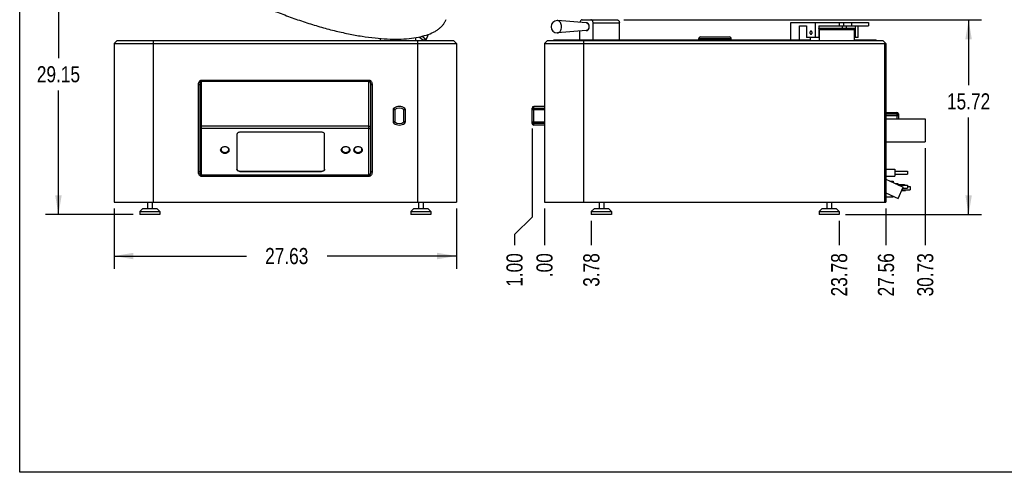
# Model space of a CAD drawing. Header units: inches. Extents: x 0 to 16, y 0 to 10.
# Tile 1 of 41: x 0 to 9.5, y 0 to 4.4. Entities that reach past the tile are written whole.
import ezdxf

# ---------------------------------------------------------------- set-up
doc = ezdxf.new("R2010")
doc.units = ezdxf.units.IN
doc.header["$LTSCALE"] = 0.935
doc.header["$MEASUREMENT"] = 0
doc.layers.get('0').update_dxf_attribs({"linetype": 'CONTINUOUS'})
doc.layers.add('02___PRT_ALL_AXES', color=7, linetype='CONTINUOUS')
doc.styles.get("Standard").update_dxf_attribs({"font": 'txt', "width": 0.8})
doc.dimstyles.new('DIMSTYLE_1', dxfattribs={"dimtxt": 0.15625, "dimasz": 0.1875, "dimexe": 0.125, "dimexo": 0.0625, "dimgap": 0.078125, "dimtad": 0, "dimtih": 1, "dimtoh": 1, "dimlfac": 8.333333, "dimzin": 4, "dimdsep": 46, "dimtxsty": 'Standard', "dimblk": '_FILLED', "dimblk1": '_FILLED', "dimblk2": '_FILLED', "dimcen": 0.09, "dimazin": 1, "dimtfac": 1, "dimtofl": 0, "dimtmove": 0, "dimatfit": 3, "dimldrblk": '_FILLED', "dimfxl": 1, "dimtolj": 1, "dimtzin": 4, "dimarcsym": 0})
doc.dimstyles.new('DIMSTYLE_2', dxfattribs={"dimtxt": 0.15625, "dimasz": 0.1875, "dimexe": 0.125, "dimexo": 0.0625, "dimgap": 0.039062, "dimtad": 0, "dimtih": 1, "dimtoh": 1, "dimlfac": 8.333333, "dimzin": 4, "dimdsep": 46, "dimtxsty": 'Standard', "dimblk": '_FILLED', "dimblk1": '_FILLED', "dimblk2": '_FILLED', "dimcen": 0.09, "dimazin": 1, "dimtfac": 1, "dimtofl": 0, "dimtmove": 0, "dimatfit": 3, "dimldrblk": '_FILLED', "dimfxl": 1, "dimtolj": 1, "dimtzin": 4, "dimarcsym": 0})

# ---------------------------------------------------------------- blocks, each defined once
blk = doc.blocks.new('_FILLED')
at = {"color": 0, "linetype": 'ByBlock'}
blk.add_solid([(0, 0), (-1, 0.167), (-1, -0.167)], dxfattribs=at)
blk = doc.blocks.new('*D1')
at = {"color": 2, "linetype": 'Continuous', "transparency": 16777216}
for p, q in [((1.5614, 5.9961), (0.2502, 5.9961)), ((0.3752, 5.9961), (0.3752, 4.014)), ((0.3752, 2.4981), (0.3752, 3.7015)), ((1.0993, 2.4981), (0.2502, 2.4981))]:
    blk.add_line(p, q, dxfattribs=at)
at = {"color": 2, "linetype": 'Continuous', "transparency": 16777216, "xscale": 0.1875, "yscale": 0.1875, "zscale": 0.1875}
for p, rotation in [((0.3752, 5.9961), 90), ((0.3752, 2.4981), 270)]:
    blk.add_blockref('_FILLED', p, dxfattribs=dict(at, rotation=rotation))
at = {"color": 2, "linetype": 'Continuous', "transparency": 16777216, "insert": (0.3752, 3.9358), "char_height": 0.15625, "width": 0.625, "attachment_point": 2, "line_spacing_factor": 0.9}
blk.add_mtext('29.15', dxfattribs=at)
blk = doc.blocks.new('*D2')
at = {"color": 2, "linetype": 'Continuous', "transparency": 16777216}
for p, q in [((0.9143, 2.5556), (0.9143, 1.9708)), ((4.2293, 2.5556), (4.2293, 1.9708)), ((0.9143, 2.0958), (2.1952, 2.0958)), ((4.2293, 2.0958), (2.9764, 2.0958))]:
    blk.add_line(p, q, dxfattribs=at)
at = {"color": 2, "linetype": 'Continuous', "transparency": 16777216, "xscale": 0.1875, "yscale": 0.1875, "zscale": 0.1875, "rotation": 180}
blk.add_blockref('_FILLED', (0.9143, 2.0958), dxfattribs=at)
at = {"color": 2, "linetype": 'Continuous', "transparency": 16777216, "xscale": 0.1875, "yscale": 0.1875, "zscale": 0.1875}
blk.add_blockref('_FILLED', (4.2293, 2.0958), dxfattribs=at)
at = {"color": 2, "linetype": 'Continuous', "transparency": 16777216, "insert": (2.5858, 2.1739), "char_height": 0.15625, "width": 0.625, "attachment_point": 2, "line_spacing_factor": 0.9}
blk.add_mtext('27.63', dxfattribs=at)
blk = doc.blocks.new('*D3')
at = {"color": 2, "linetype": 'Continuous', "transparency": 16777216}
for p, q in [((5.8487, 4.3845), (9.3136, 4.3845)), ((9.1886, 4.3845), (9.1886, 3.7507)), ((9.1886, 2.4981), (9.1886, 3.4382)), ((7.9975, 2.4981), (9.3136, 2.4981))]:
    blk.add_line(p, q, dxfattribs=at)
at = {"color": 2, "linetype": 'Continuous', "transparency": 16777216, "xscale": 0.1875, "yscale": 0.1875, "zscale": 0.1875}
for p, rotation in [((9.1886, 4.3845), 90), ((9.1886, 2.4981), 270)]:
    blk.add_blockref('_FILLED', p, dxfattribs=dict(at, rotation=rotation))
at = {"color": 2, "linetype": 'Continuous', "transparency": 16777216, "insert": (9.1886, 3.6726), "char_height": 0.15625, "width": 0.625, "attachment_point": 2, "line_spacing_factor": 0.9}
blk.add_mtext('15.72', dxfattribs=at)
blk = doc.blocks.new('*D4')
at = {"color": 2, "linetype": 'Continuous', "transparency": 16777216}
for p, q in [((4.9614, 3.3331), (4.9614, 2.4735)), ((4.9614, 2.4735), (4.791, 2.3062)), ((4.791, 2.3062), (4.791, 2.2015))]:
    blk.add_line(p, q, dxfattribs=at)
at = {"color": 2, "linetype": 'Continuous', "transparency": 16777216, "insert": (4.7128, 2.1233), "char_height": 0.15625, "width": 0.5, "attachment_point": 3, "rotation": 90, "line_spacing_factor": 0.9}
blk.add_mtext('1.00', dxfattribs=at)
blk = doc.blocks.new('*D5')
at = {"color": 2, "linetype": 'Continuous', "transparency": 16777216}
blk.add_line((5.0814, 2.5556), (5.0814, 2.2015), dxfattribs=at)
at = {"color": 2, "linetype": 'Continuous', "transparency": 16777216, "insert": (5.0033, 2.1233), "char_height": 0.15625, "width": 0.375, "attachment_point": 3, "rotation": 90, "line_spacing_factor": 0.9}
blk.add_mtext('.00', dxfattribs=at)
blk = doc.blocks.new('*D6')
at = {"color": 2, "linetype": 'Continuous', "transparency": 16777216}
blk.add_line((8.3886, 2.5556), (8.3886, 2.2015), dxfattribs=at)
at = {"color": 2, "linetype": 'Continuous', "transparency": 16777216, "insert": (8.3105, 2.1233), "char_height": 0.15625, "width": 0.625, "attachment_point": 3, "rotation": 90, "line_spacing_factor": 0.9}
blk.add_mtext('27.56', dxfattribs=at)
blk = doc.blocks.new('*D7')
at = {"color": 2, "linetype": 'Continuous', "transparency": 16777216}
blk.add_line((8.7687, 3.1403), (8.7687, 2.2015), dxfattribs=at)
at = {"color": 2, "linetype": 'Continuous', "transparency": 16777216, "insert": (8.6905, 2.1233), "char_height": 0.15625, "width": 0.625, "attachment_point": 3, "rotation": 90, "line_spacing_factor": 0.9}
blk.add_mtext('30.73', dxfattribs=at)
blk = doc.blocks.new('*D16')
at = {"color": 2, "linetype": 'Continuous', "transparency": 16777216}
blk.add_line((5.535, 2.4356), (5.535, 2.2015), dxfattribs=at)
at = {"color": 2, "linetype": 'Continuous', "transparency": 16777216, "insert": (5.4569, 2.1233), "char_height": 0.15625, "width": 0.5, "attachment_point": 3, "rotation": 90, "line_spacing_factor": 0.9}
blk.add_mtext('3.78', dxfattribs=at)
blk = doc.blocks.new('*D17')
at = {"color": 2, "linetype": 'Continuous', "transparency": 16777216}
blk.add_line((7.935, 2.4356), (7.935, 2.2015), dxfattribs=at)
at = {"color": 2, "linetype": 'Continuous', "transparency": 16777216, "insert": (7.8569, 2.1233), "char_height": 0.15625, "width": 0.625, "attachment_point": 3, "rotation": 90, "line_spacing_factor": 0.9}
blk.add_mtext('23.78', dxfattribs=at)

msp = doc.modelspace()

# ---------------------------------------------------------------- linework, layer by layer
at = {"color": 7, "linetype": 'Continuous'}
for p, q in [((0, 0), (0, 10)), ((5.2074, 4.378), (5.2049, 4.3781)), ((5.4864, 4.3552), (5.2074, 4.378)), ((5.4467, 4.3845), (5.7862, 4.3845)), ((5.5528, 4.1895), (5.5528, 4.3545)), ((5.5528, 4.3545), (5.8074, 4.3545)), ((5.8074, 4.1895), (5.8074, 4.3545)), ((7.4656, 4.1895), (7.4656, 4.3578)), ((7.4656, 4.3578), (8.218, 4.3578)), ((7.5505, 4.1895), (7.5505, 4.3278)), ((7.5505, 4.3278), (7.62, 4.3278)), ((7.62, 4.3278), (7.62, 4.2152)), ((7.7048, 4.2152), (7.7048, 4.3578)), ((7.7367, 4.3278), (7.7367, 4.2152)), ((7.7367, 4.3278), (8.218, 4.3278)), ((7.7367, 4.3053), (8.0723, 4.3053)), ((7.9343, 4.3578), (7.9343, 4.3278)), ((7.9661, 4.3053), (7.9661, 4.3278)), ((7.9767, 4.3578), (7.9767, 4.3278)), ((8.0038, 4.3278), (8.0038, 4.3053)), ((8.0531, 4.3578), (8.0531, 4.3278)), ((8.0886, 4.3278), (8.0886, 4.2152)), ((8.1205, 4.2152), (8.1205, 4.3278)), ((8.218, 4.3578), (8.218, 4.3278)), ((3.4954, 4.1853), (3.4954, 4.2044)), ((3.8348, 4.1853), (3.8348, 4.2144)), ((3.869, 4.2205), (3.9048, 4.1912)), ((3.9367, 4.1912), (3.8951, 4.2252)), ((3.9367, 4.1912), (3.9595, 4.2471)), ((5.2049, 4.2581), (5.2074, 4.2582)), ((5.4864, 4.281), (5.2074, 4.2582)), ((5.4255, 4.1895), (5.4255, 4.276)), ((6.576, 4.2039), (6.8898, 4.2039)), ((6.5916, 4.2195), (6.8742, 4.2195)), ((7.7367, 4.2152), (7.62, 4.2152)), ((7.6586, 4.1853), (7.6586, 4.2152)), ((7.7435, 4.2903), (8.0829, 4.2903)), ((7.7435, 4.1853), (7.7435, 4.2903)), ((8.0829, 4.1853), (8.0829, 4.2903)), ((8.1205, 4.2152), (8.0829, 4.2152)), ((0.9443, 4.1853), (0.9143, 4.1553)), ((0.9143, 4.1553), (0.9143, 2.6181)), ((0.9143, 4.1553), (4.2293, 4.1553)), ((0.9443, 4.1853), (4.1993, 4.1853)), ((1.2922, 4.1853), (1.2922, 2.6181)), ((3.8513, 4.1853), (3.8513, 2.6181)), ((3.9048, 4.1912), (3.9367, 4.1912)), ((3.9197, 4.1853), (3.9197, 4.1912)), ((4.1993, 4.1853), (4.2293, 4.1553)), ((4.2293, 4.1553), (4.2293, 2.6181)), ((5.1114, 4.1853), (5.0814, 4.1553)), ((5.0814, 4.1553), (5.0814, 2.6181)), ((5.0814, 4.1553), (8.3736, 4.1553)), ((5.1114, 4.1853), (8.3586, 4.1853)), ((5.1729, 4.1895), (7.6586, 4.1895)), ((5.4594, 4.1853), (5.4594, 2.6181)), ((8.0829, 4.1895), (8.2929, 4.1895)), ((8.3586, 4.1853), (8.3886, 4.1553)), ((8.3736, 4.1553), (8.3736, 2.6181)), ((8.3886, 4.1553), (8.3886, 2.6181)), ((1.7306, 2.9123), (1.7306, 3.7573)), ((1.7306, 3.7573), (1.7462, 3.7573)), ((1.7462, 2.9123), (1.7462, 3.7573)), ((1.7618, 2.8678), (1.7618, 3.801)), ((1.7618, 3.801), (3.3818, 3.801)), ((1.7618, 3.7899), (3.3818, 3.7899)), ((3.3818, 2.8678), (3.3818, 3.801)), ((3.3974, 3.7573), (3.413, 3.7573)), ((3.3974, 3.7573), (3.3974, 2.9123)), ((3.413, 3.7573), (3.413, 2.9123)), ((4.9614, 3.3809), (4.9614, 3.5297)), ((4.977, 3.3653), (4.977, 3.5453)), ((5.0814, 3.5453), (4.977, 3.5453)), ((3.6159, 3.515), (3.6315, 3.515)), ((3.6159, 3.515), (3.6159, 3.3956)), ((3.6315, 3.515), (3.6222, 3.5276)), ((3.6315, 3.515), (3.6315, 3.3956)), ((3.7296, 3.5276), (3.7203, 3.515)), ((3.7203, 3.515), (3.7359, 3.515)), ((3.7203, 3.3956), (3.7203, 3.515)), ((3.7359, 3.3956), (3.7359, 3.515)), ((4.9614, 3.515), (5.0814, 3.515)), ((4.977, 3.5276), (5.0814, 3.5276)), ((8.3886, 3.4881), (8.493, 3.4881)), ((8.493, 3.4703), (8.3886, 3.4703)), ((8.3886, 3.4578), (8.5086, 3.4578)), ((8.493, 3.4881), (8.493, 3.426)), ((8.5086, 3.4725), (8.5086, 3.426)), ((3.3818, 3.3533), (1.7618, 3.3533)), ((3.6315, 3.3956), (3.6159, 3.3956)), ((3.6222, 3.3831), (3.6315, 3.3956)), ((3.7359, 3.3956), (3.7203, 3.3956)), ((3.7203, 3.3956), (3.7296, 3.3831)), ((4.9614, 3.3956), (5.0814, 3.3956)), ((4.977, 3.3831), (5.0814, 3.3831)), ((5.0814, 3.3653), (4.977, 3.3653)), ((3.3818, 3.3312), (1.7618, 3.3312)), ((2.1032, 3.2743), (2.1032, 2.9408)), ((2.923, 3.2957), (2.1332, 3.2957)), ((2.953, 2.9408), (2.953, 3.2743)), ((1.9443, 3.1232), (1.9443, 3.124)), ((2.0294, 3.1232), (2.0294, 3.124)), ((3.1143, 3.1232), (3.1143, 3.124)), ((3.1994, 3.1232), (3.1994, 3.124)), ((3.2343, 3.1232), (3.2343, 3.124)), ((3.3194, 3.1232), (3.3194, 3.124)), ((1.7462, 2.9123), (1.7306, 2.9123)), ((3.3818, 2.8787), (1.7618, 2.8787)), ((3.3818, 2.8678), (1.7618, 2.8678)), ((2.1332, 2.9194), (2.923, 2.9194)), ((2.1332, 2.9194), (2.1332, 2.916)), ((2.1332, 2.916), (2.923, 2.916)), ((2.923, 2.9194), (2.923, 2.916)), ((3.413, 2.9123), (3.3974, 2.9123)), ((8.4771, 2.7987), (8.5026, 2.7987)), ((8.5026, 2.7987), (8.5026, 2.7892)), ((0.9143, 2.6181), (4.2293, 2.6181)), ((5.0814, 2.6181), (8.3886, 2.6181)), ((1.1918, 2.5581), (1.1618, 2.5281)), ((1.1618, 2.5281), (1.3568, 2.5281)), ((1.1618, 2.5281), (1.1618, 2.4981)), ((1.1918, 2.5581), (1.3268, 2.5581)), ((1.3268, 2.5581), (1.3568, 2.5281)), ((1.3568, 2.5281), (1.3568, 2.4981)), ((3.8168, 2.5581), (3.7868, 2.5281)), ((3.7868, 2.5281), (3.9818, 2.5281)), ((3.7868, 2.5281), (3.7868, 2.4981)), ((3.8168, 2.5581), (3.9518, 2.5581)), ((3.9518, 2.5581), (3.9818, 2.5281)), ((3.9818, 2.5281), (3.9818, 2.4981)), ((5.565, 2.5581), (5.535, 2.5281)), ((5.535, 2.5281), (5.73, 2.5281)), ((5.565, 2.5581), (5.7, 2.5581)), ((5.7, 2.5581), (5.73, 2.5281)), ((7.77, 2.5581), (7.74, 2.5281)), ((7.74, 2.5281), (7.935, 2.5281)), ((7.77, 2.5581), (7.905, 2.5581)), ((7.905, 2.5581), (7.935, 2.5281)), ((16, 0), (0, 0))]:
    msp.add_line(p, q, dxfattribs=at)
for centre, radius, start, end in [((5.2049, 4.3181), 0.06, 90, 270), ((5.4849, 4.3365), 0.0192, 75.99483, 85.33199), ((5.4849, 4.2996), 0.0191, 274.65857, 282.63722), ((5.4849, 4.2999), 0.0194, 282.62911, 283.99531), ((6.5916, 4.2039), 0.0156, 90, 180), ((6.8742, 4.2039), 0.0156, 0, 90), ((3.6759, 3.4553), 0.09, 53.36079, 126.63921), ((3.6759, 3.4553), 0.0744, 53.36076, 126.63924), ((4.977, 3.5297), 0.0156, 90, 180), ((3.6315, 3.515), 0.0156, 126.63921, 180), ((3.7203, 3.515), 0.0156, 0, 53.36079), ((8.493, 3.4725), 0.0156, 0, 90), ((3.6315, 3.3956), 0.0156, 180, 233.36079), ((3.6759, 3.4553), 0.09, 233.36079, 306.63921), ((3.6759, 3.4553), 0.0744, 233.36076, 306.63924), ((3.7203, 3.3956), 0.0156, 306.63921, 360), ((4.977, 3.3809), 0.0156, 180, 270), ((1.9682, 3.1274), 0.0191, 180.0173, 186.25845), ((1.9686, 3.1274), 0.0195, 186.24798, 188.40534), ((2.0051, 3.1274), 0.0195, 351.59523, 353.75256), ((2.0055, 3.1274), 0.0191, 353.7421, 359.9827), ((3.1382, 3.1274), 0.0191, 180.0173, 186.25845), ((3.1386, 3.1274), 0.0195, 186.24798, 188.40534), ((3.1751, 3.1274), 0.0195, 351.59523, 353.75256), ((3.1755, 3.1274), 0.0191, 353.7421, 359.9827), ((3.2582, 3.1274), 0.0191, 180.0173, 186.25845), ((3.2586, 3.1274), 0.0195, 186.24798, 188.40534), ((3.2951, 3.1274), 0.0195, 351.59523, 353.75256), ((3.2955, 3.1274), 0.0191, 353.7421, 359.9827)]:
    msp.add_arc(centre, radius, start, end, dxfattribs=at)
msp.add_ellipse((8.3736, 4.1703), major_axis=(0.015, 0), ratio=1, start_param=-1.570796, end_param=-0.785398, dxfattribs=at)
for points, knots in [([(1.2415, 5.5674), (1.2381, 5.559), (1.2324, 5.5416), (1.2274, 5.5143), (1.226, 5.4857), (1.2282, 5.4559), (1.2338, 5.4249), (1.2464, 5.381), (1.2716, 5.3235), (1.3144, 5.2535), (1.3702, 5.181), (1.4385, 5.1065), (1.5186, 5.0308), (1.6099, 4.9546), (1.7115, 4.8786), (1.8224, 4.8035), (1.9415, 4.73), (2.0678, 4.6589), (2.2, 4.5908), (2.3369, 4.5264), (2.4771, 4.4663), (2.6193, 4.4111), (2.7621, 4.3613), (2.9042, 4.3175), (3.0442, 4.2799), (3.1807, 4.249), (3.3125, 4.225), (3.4382, 4.2082), (3.5568, 4.1988), (3.667, 4.1968), (3.7679, 4.2022), (3.8585, 4.215), (3.938, 4.235), (3.9962, 4.2584), (4.036, 4.281), (4.0616, 4.2991), (4.084, 4.3189), (4.103, 4.3404), (4.1186, 4.3634), (4.1267, 4.3798), (4.1301, 4.3882)], [0, 0, 0, 0, 0.007733, 0.015595, 0.023707, 0.032177, 0.041097, 0.050542, 0.071212, 0.094509, 0.120558, 0.149358, 0.180817, 0.214773, 0.251011, 0.289274, 0.329273, 0.370691, 0.413189, 0.456417, 0.500011, 0.543605, 0.586833, 0.62933, 0.670747, 0.710744, 0.749006, 0.785243, 0.819197, 0.850654, 0.879452, 0.905499, 0.928793, 0.949461, 0.958905, 0.967825, 0.976294, 0.984405, 0.992267, 1, 1, 1, 1]), ([(5.2473, 4.3181), (5.2473, 4.3256), (5.2455, 4.34), (5.2383, 4.3565), (5.2301, 4.3668), (5.2232, 4.3727), (5.2155, 4.3766), (5.2101, 4.3778), (5.2074, 4.378)], [0, 0, 0, 0, 0.285401, 0.551673, 0.674154, 0.788748, 0.896575, 1, 1, 1, 1]), ([(5.2074, 4.2582), (5.2101, 4.2584), (5.2155, 4.2596), (5.2232, 4.2635), (5.2301, 4.2694), (5.2383, 4.2797), (5.2455, 4.2962), (5.2473, 4.3106), (5.2473, 4.3181)], [0, 0, 0, 0, 0.103425, 0.211252, 0.325846, 0.448327, 0.714599, 1, 1, 1, 1]), ([(5.4467, 4.3845), (5.4455, 4.3845), (5.443, 4.3841), (5.4382, 4.3823), (5.4326, 4.3777), (5.428, 4.3697), (5.4264, 4.3635), (5.4259, 4.3602)], [0, 0, 0, 0, 0.105687, 0.2146, 0.448846, 0.712439, 1, 1, 1, 1]), ([(5.4895, 4.3551), (5.4911, 4.3547), (5.4942, 4.3535), (5.4984, 4.3507), (5.5022, 4.3469), (5.5067, 4.3405), (5.5105, 4.3308), (5.5115, 4.3224), (5.5115, 4.3181)], [0, 0, 0, 0, 0.104045, 0.213386, 0.329521, 0.452858, 0.718337, 1, 1, 1, 1]), ([(5.5115, 4.3181), (5.5115, 4.3138), (5.5105, 4.3054), (5.5067, 4.2956), (5.5022, 4.2893), (5.4984, 4.2855), (5.4942, 4.2826), (5.4911, 4.2815), (5.4895, 4.2811)], [0, 0, 0, 0, 0.281662, 0.547141, 0.670478, 0.786613, 0.895955, 1, 1, 1, 1]), ([(5.5528, 4.3545), (5.5528, 4.3583), (5.5518, 4.3658), (5.548, 4.3743), (5.5436, 4.3794), (5.5399, 4.3823), (5.5358, 4.384), (5.533, 4.3845), (5.5316, 4.3845)], [0, 0, 0, 0, 0.287087, 0.553563, 0.6755, 0.789314, 0.896626, 1, 1, 1, 1]), ([(5.7862, 4.3845), (5.7876, 4.3845), (5.7904, 4.384), (5.7944, 4.3823), (5.7981, 4.3794), (5.8025, 4.3743), (5.8064, 4.3658), (5.8074, 4.3583), (5.8074, 4.3545)], [0, 0, 0, 0, 0.103374, 0.210686, 0.3245, 0.446437, 0.712913, 1, 1, 1, 1]), ([(7.7435, 4.2903), (7.7435, 4.2917), (7.7431, 4.2947), (7.7415, 4.2998), (7.7388, 4.3031), (7.7367, 4.3042)], [0, 0, 0, 0, 0.27666, 0.541793, 1, 1, 1, 1]), ([(8.0723, 4.3053), (8.0737, 4.3053), (8.0767, 4.3043), (8.0801, 4.3008), (8.0824, 4.2959), (8.0829, 4.2922), (8.0829, 4.2903)], [0, 0, 0, 0, 0.209467, 0.444656, 0.71203, 1, 1, 1, 1]), ([(1.7306, 3.7573), (1.7306, 3.7622), (1.7318, 3.7721), (1.7364, 3.7837), (1.7423, 3.7917), (1.7478, 3.7967), (1.7544, 3.8002), (1.7594, 3.801), (1.7618, 3.801)], [0, 0, 0, 0, 0.250084, 0.499889, 0.625066, 0.750162, 0.875136, 1, 1, 1, 1]), ([(1.7462, 3.7573), (1.7462, 3.7605), (1.7466, 3.7653), (1.7478, 3.7716), (1.7491, 3.7763), (1.7509, 3.7808), (1.753, 3.7843), (1.7551, 3.7868), (1.757, 3.7884), (1.7593, 3.7896), (1.761, 3.7899), (1.7618, 3.7899)], [0, 0, 0, 0, 0.246918, 0.370626, 0.494578, 0.61895, 0.744053, 0.807189, 0.870848, 0.935154, 1, 1, 1, 1]), ([(3.3818, 3.801), (3.3843, 3.801), (3.3893, 3.8002), (3.3959, 3.7967), (3.4014, 3.7917), (3.4073, 3.7837), (3.4119, 3.7721), (3.413, 3.7622), (3.413, 3.7573)], [0, 0, 0, 0, 0.125059, 0.250204, 0.375344, 0.500521, 0.750132, 1, 1, 1, 1]), ([(3.3818, 3.7899), (3.3835, 3.7899), (3.386, 3.7889), (3.3886, 3.7868), (3.3907, 3.7843), (3.3928, 3.7808), (3.3946, 3.7763), (3.3959, 3.7716), (3.3971, 3.7653), (3.3974, 3.7605), (3.3974, 3.7573)], [0, 0, 0, 0, 0.128681, 0.192562, 0.25595, 0.381148, 0.505529, 0.629477, 0.753158, 1, 1, 1, 1]), ([(4.9626, 3.5198), (4.9624, 3.5195), (4.9617, 3.5179), (4.9614, 3.5163), (4.9614, 3.515)], [0, 0, 0, 0, 0.2557, 1, 1, 1, 1]), ([(4.977, 3.5276), (4.9741, 3.5276), (4.9696, 3.5265), (4.9649, 3.5232), (4.9632, 3.521), (4.9626, 3.5198)], [0, 0, 0, 0, 0.52334, 0.769238, 1, 1, 1, 1]), ([(8.5074, 3.4626), (8.5068, 3.4637), (8.5052, 3.4659), (8.5005, 3.4693), (8.496, 3.4703), (8.493, 3.4703)], [0, 0, 0, 0, 0.230806, 0.47672, 1, 1, 1, 1]), ([(8.5086, 3.4578), (8.5086, 3.4582), (8.5085, 3.4598), (8.508, 3.4615), (8.5074, 3.4626)], [0, 0, 0, 0, 0.246752, 1, 1, 1, 1]), ([(1.7618, 3.3533), (1.7598, 3.3533), (1.7559, 3.3527), (1.7508, 3.3504), (1.7472, 3.3468), (1.7462, 3.3436), (1.7462, 3.3421)], [0, 0, 0, 0, 0.287087, 0.554022, 0.789529, 1, 1, 1, 1]), ([(1.7462, 3.3421), (1.7462, 3.3407), (1.7472, 3.3376), (1.7508, 3.334), (1.7559, 3.3317), (1.7598, 3.3312), (1.7618, 3.3312)], [0, 0, 0, 0, 0.20838, 0.443211, 0.711113, 1, 1, 1, 1]), ([(3.3974, 3.3421), (3.3974, 3.3436), (3.3965, 3.3468), (3.3929, 3.3504), (3.3877, 3.3527), (3.3838, 3.3533), (3.3818, 3.3533)], [0, 0, 0, 0, 0.21049, 0.446083, 0.712997, 1, 1, 1, 1]), ([(3.3818, 3.3312), (3.3838, 3.3312), (3.3877, 3.3317), (3.3928, 3.334), (3.3965, 3.3376), (3.3974, 3.3407), (3.3974, 3.3421)], [0, 0, 0, 0, 0.288779, 0.556581, 0.791535, 1, 1, 1, 1]), ([(4.9614, 3.3956), (4.9614, 3.3952), (4.9615, 3.3936), (4.962, 3.392), (4.9626, 3.3909)], [0, 0, 0, 0, 0.246839, 1, 1, 1, 1]), ([(4.9626, 3.3909), (4.9632, 3.3897), (4.9649, 3.3875), (4.9683, 3.385), (4.9725, 3.3835), (4.9755, 3.3831), (4.977, 3.3831)], [0, 0, 0, 0, 0.229744, 0.474639, 0.733599, 1, 1, 1, 1]), ([(2.1332, 3.2957), (2.1294, 3.2957), (2.1219, 3.2947), (2.112, 3.2902), (2.1061, 3.2842), (2.1036, 3.2786), (2.1032, 3.2757), (2.1032, 3.2743)], [0, 0, 0, 0, 0.286593, 0.55299, 0.788046, 0.895941, 1, 1, 1, 1]), ([(2.953, 3.2743), (2.953, 3.2757), (2.9525, 3.2786), (2.9501, 3.2842), (2.9441, 3.2902), (2.9343, 3.2947), (2.9268, 3.2957), (2.923, 3.2957)], [0, 0, 0, 0, 0.104059, 0.211954, 0.44701, 0.713407, 1, 1, 1, 1]), ([(2.0294, 3.124), (2.0294, 3.126), (2.0288, 3.1301), (2.0263, 3.1358), (2.0223, 3.1411), (2.0149, 3.1474), (2.0029, 3.1529), (1.9868, 3.1551), (1.9707, 3.1529), (1.9587, 3.1474), (1.9514, 3.1411), (1.9474, 3.1358), (1.9449, 3.1301), (1.9443, 3.126), (1.9443, 3.124)], [0, 0, 0, 0, 0.051937, 0.105833, 0.162884, 0.223865, 0.356913, 0.5, 0.643087, 0.776135, 0.837116, 0.894167, 0.948063, 1, 1, 1, 1]), ([(2.0223, 3.1366), (2.0209, 3.1392), (2.0169, 3.1444), (2.0084, 3.1499), (1.9981, 3.1535), (1.9868, 3.1547), (1.9756, 3.1535), (1.9653, 3.1499), (1.9568, 3.1444), (1.9527, 3.1392), (1.9514, 3.1366)], [0, 0, 0, 0, 0.109312, 0.2305, 0.362232, 0.499997, 0.637763, 0.769496, 0.890686, 1, 1, 1, 1]), ([(3.1994, 3.124), (3.1994, 3.126), (3.1988, 3.1301), (3.1963, 3.1358), (3.1923, 3.1411), (3.1849, 3.1474), (3.1729, 3.1529), (3.1568, 3.1551), (3.1407, 3.1529), (3.1287, 3.1474), (3.1214, 3.1411), (3.1174, 3.1358), (3.1149, 3.1301), (3.1143, 3.126), (3.1143, 3.124)], [0, 0, 0, 0, 0.051937, 0.105833, 0.162884, 0.223865, 0.356913, 0.5, 0.643087, 0.776135, 0.837116, 0.894167, 0.948063, 1, 1, 1, 1]), ([(3.1923, 3.1366), (3.1909, 3.1392), (3.1869, 3.1444), (3.1784, 3.1499), (3.1681, 3.1535), (3.1568, 3.1547), (3.1456, 3.1535), (3.1353, 3.1499), (3.1268, 3.1444), (3.1227, 3.1392), (3.1214, 3.1366)], [0, 0, 0, 0, 0.109312, 0.2305, 0.362232, 0.499997, 0.637763, 0.769496, 0.890686, 1, 1, 1, 1]), ([(3.3194, 3.124), (3.3194, 3.126), (3.3188, 3.1301), (3.3163, 3.1358), (3.3123, 3.1411), (3.3049, 3.1474), (3.2929, 3.1529), (3.2768, 3.1551), (3.2607, 3.1529), (3.2487, 3.1474), (3.2414, 3.1411), (3.2374, 3.1358), (3.2349, 3.1301), (3.2343, 3.126), (3.2343, 3.124)], [0, 0, 0, 0, 0.051937, 0.105833, 0.162884, 0.223865, 0.356913, 0.5, 0.643087, 0.776135, 0.837116, 0.894167, 0.948063, 1, 1, 1, 1]), ([(3.3123, 3.1366), (3.3109, 3.1392), (3.3069, 3.1444), (3.2984, 3.1499), (3.2881, 3.1535), (3.2768, 3.1547), (3.2656, 3.1535), (3.2553, 3.1499), (3.2468, 3.1444), (3.2427, 3.1392), (3.2414, 3.1366)], [0, 0, 0, 0, 0.109312, 0.2305, 0.362232, 0.499997, 0.637763, 0.769496, 0.890686, 1, 1, 1, 1]), ([(1.9443, 3.124), (1.9443, 3.122), (1.9449, 3.1179), (1.9474, 3.1121), (1.9514, 3.1069), (1.9587, 3.1006), (1.9707, 3.0951), (1.9868, 3.0929), (2.0029, 3.0951), (2.0149, 3.1006), (2.0223, 3.1069), (2.0263, 3.1121), (2.0288, 3.1179), (2.0294, 3.122), (2.0294, 3.124)], [0, 0, 0, 0, 0.051937, 0.105833, 0.162884, 0.223865, 0.356913, 0.5, 0.643087, 0.776135, 0.837116, 0.894167, 0.948063, 1, 1, 1, 1]), ([(1.9514, 3.1366), (1.9506, 3.1351), (1.9495, 3.1321), (1.9491, 3.1289), (1.9491, 3.1274)], [0, 0, 0, 0, 0.507646, 1, 1, 1, 1]), ([(1.9493, 3.1246), (1.9494, 3.124), (1.9498, 3.1218), (1.9506, 3.1197), (1.9514, 3.1182)], [0, 0, 0, 0, 0.245963, 1, 1, 1, 1]), ([(1.9514, 3.1182), (1.9527, 3.1155), (1.9568, 3.1104), (1.9652, 3.1048), (1.9756, 3.1012), (1.9868, 3.1), (1.9981, 3.1012), (2.0084, 3.1048), (2.0169, 3.1104), (2.0209, 3.1155), (2.0223, 3.1182)], [0, 0, 0, 0, 0.109312, 0.2305, 0.362232, 0.499997, 0.637763, 0.769496, 0.890686, 1, 1, 1, 1]), ([(2.0246, 3.1274), (2.0246, 3.1289), (2.0242, 3.1321), (2.023, 3.1351), (2.0223, 3.1366)], [0, 0, 0, 0, 0.492356, 1, 1, 1, 1]), ([(2.0223, 3.1182), (2.0226, 3.1187), (2.0235, 3.1207), (2.0241, 3.1229), (2.0244, 3.1246)], [0, 0, 0, 0, 0.255427, 1, 1, 1, 1]), ([(3.1143, 3.124), (3.1143, 3.122), (3.1149, 3.1179), (3.1174, 3.1121), (3.1214, 3.1069), (3.1287, 3.1006), (3.1407, 3.0951), (3.1568, 3.0929), (3.1729, 3.0951), (3.1849, 3.1006), (3.1923, 3.1069), (3.1963, 3.1121), (3.1988, 3.1179), (3.1994, 3.122), (3.1994, 3.124)], [0, 0, 0, 0, 0.051937, 0.105833, 0.162884, 0.223865, 0.356913, 0.5, 0.643087, 0.776135, 0.837116, 0.894167, 0.948063, 1, 1, 1, 1]), ([(3.1214, 3.1366), (3.1206, 3.1351), (3.1195, 3.1321), (3.1191, 3.1289), (3.1191, 3.1274)], [0, 0, 0, 0, 0.507646, 1, 1, 1, 1]), ([(3.1193, 3.1246), (3.1194, 3.124), (3.1198, 3.1218), (3.1206, 3.1197), (3.1214, 3.1182)], [0, 0, 0, 0, 0.245963, 1, 1, 1, 1]), ([(3.1214, 3.1182), (3.1227, 3.1155), (3.1268, 3.1104), (3.1352, 3.1048), (3.1456, 3.1012), (3.1568, 3.1), (3.1681, 3.1012), (3.1784, 3.1048), (3.1869, 3.1104), (3.1909, 3.1155), (3.1923, 3.1182)], [0, 0, 0, 0, 0.109312, 0.2305, 0.362232, 0.499997, 0.637763, 0.769496, 0.890686, 1, 1, 1, 1]), ([(3.1946, 3.1274), (3.1946, 3.1289), (3.1942, 3.1321), (3.193, 3.1351), (3.1923, 3.1366)], [0, 0, 0, 0, 0.492356, 1, 1, 1, 1]), ([(3.1923, 3.1182), (3.1926, 3.1187), (3.1935, 3.1207), (3.1941, 3.1229), (3.1944, 3.1246)], [0, 0, 0, 0, 0.255427, 1, 1, 1, 1]), ([(3.2343, 3.124), (3.2343, 3.122), (3.2349, 3.1179), (3.2374, 3.1121), (3.2414, 3.1069), (3.2487, 3.1006), (3.2607, 3.0951), (3.2768, 3.0929), (3.2929, 3.0951), (3.3049, 3.1006), (3.3123, 3.1069), (3.3163, 3.1121), (3.3188, 3.1179), (3.3194, 3.122), (3.3194, 3.124)], [0, 0, 0, 0, 0.051937, 0.105833, 0.162884, 0.223865, 0.356913, 0.5, 0.643087, 0.776135, 0.837116, 0.894167, 0.948063, 1, 1, 1, 1]), ([(3.2414, 3.1366), (3.2406, 3.1351), (3.2395, 3.1321), (3.2391, 3.1289), (3.2391, 3.1274)], [0, 0, 0, 0, 0.507646, 1, 1, 1, 1]), ([(3.2393, 3.1246), (3.2394, 3.124), (3.2398, 3.1218), (3.2406, 3.1197), (3.2414, 3.1182)], [0, 0, 0, 0, 0.245963, 1, 1, 1, 1]), ([(3.2414, 3.1182), (3.2427, 3.1155), (3.2468, 3.1104), (3.2552, 3.1048), (3.2656, 3.1012), (3.2768, 3.1), (3.2881, 3.1012), (3.2984, 3.1048), (3.3069, 3.1104), (3.3109, 3.1155), (3.3123, 3.1182)], [0, 0, 0, 0, 0.109312, 0.2305, 0.362232, 0.499997, 0.637763, 0.769496, 0.890686, 1, 1, 1, 1]), ([(3.3146, 3.1274), (3.3146, 3.1289), (3.3142, 3.1321), (3.313, 3.1351), (3.3123, 3.1366)], [0, 0, 0, 0, 0.492356, 1, 1, 1, 1]), ([(3.3123, 3.1182), (3.3126, 3.1187), (3.3135, 3.1207), (3.3141, 3.1229), (3.3144, 3.1246)], [0, 0, 0, 0, 0.255427, 1, 1, 1, 1]), ([(1.7618, 2.8678), (1.7593, 2.8678), (1.7543, 2.8687), (1.7477, 2.8722), (1.7421, 2.8774), (1.7363, 2.8855), (1.7318, 2.8973), (1.7306, 2.9073), (1.7306, 2.9123)], [0, 0, 0, 0, 0.125054, 0.250196, 0.375333, 0.500504, 0.750126, 1, 1, 1, 1]), ([(1.7618, 2.8787), (1.7601, 2.8787), (1.7576, 2.8797), (1.755, 2.882), (1.7529, 2.8846), (1.7508, 2.8882), (1.7493, 2.8921), (1.7484, 2.8952), (1.7476, 2.8984), (1.7469, 2.9025), (1.7463, 2.9074), (1.7462, 2.9106), (1.7462, 2.9123)], [0, 0, 0, 0, 0.12849, 0.192297, 0.255622, 0.380749, 0.505122, 0.56718, 0.629134, 0.752864, 0.876489, 1, 1, 1, 1]), ([(2.1032, 2.9408), (2.1032, 2.9394), (2.1036, 2.9365), (2.1061, 2.9309), (2.112, 2.9249), (2.1219, 2.9204), (2.1294, 2.9194), (2.1332, 2.9194)], [0, 0, 0, 0, 0.104059, 0.211954, 0.44701, 0.713407, 1, 1, 1, 1]), ([(2.1332, 2.916), (2.1294, 2.916), (2.1219, 2.917), (2.112, 2.9215), (2.1061, 2.9275), (2.1036, 2.9331), (2.1032, 2.936), (2.1032, 2.9374)], [0, 0, 0, 0, 0.286593, 0.55299, 0.788046, 0.895941, 1, 1, 1, 1]), ([(2.923, 2.9194), (2.9268, 2.9194), (2.9343, 2.9204), (2.9441, 2.9249), (2.9501, 2.9309), (2.9525, 2.9365), (2.953, 2.9394), (2.953, 2.9408)], [0, 0, 0, 0, 0.286593, 0.55299, 0.788046, 0.895941, 1, 1, 1, 1]), ([(2.953, 2.9374), (2.953, 2.936), (2.9525, 2.9331), (2.9501, 2.9275), (2.9441, 2.9215), (2.9343, 2.917), (2.9268, 2.916), (2.923, 2.916)], [0, 0, 0, 0, 0.104059, 0.211954, 0.44701, 0.713407, 1, 1, 1, 1]), ([(3.3974, 2.9123), (3.3974, 2.9106), (3.3973, 2.9074), (3.3968, 2.9024), (3.3959, 2.8976), (3.3946, 2.8928), (3.3928, 2.8882), (3.3908, 2.8845), (3.3886, 2.8819), (3.3867, 2.8803), (3.3844, 2.879), (3.3827, 2.8787), (3.3818, 2.8787)], [0, 0, 0, 0, 0.123576, 0.247208, 0.370964, 0.494945, 0.619309, 0.744352, 0.807426, 0.871004, 0.935225, 1, 1, 1, 1]), ([(3.413, 2.9123), (3.413, 2.9073), (3.4119, 2.8973), (3.4073, 2.8855), (3.4015, 2.8774), (3.396, 2.8722), (3.3893, 2.8686), (3.3843, 2.8678), (3.3818, 2.8678)], [0, 0, 0, 0, 0.250104, 0.499934, 0.625111, 0.750204, 0.875165, 1, 1, 1, 1])]:
    msp.add_open_spline(points, degree=3, knots=knots, dxfattribs=at)
at = {"layer": '02___PRT_ALL_AXES', "color": 7, "linetype": 'Continuous'}
for p, q in [((5.4892, 4.3557), (5.4849, 4.3557)), ((5.4892, 4.2805), (5.4849, 4.2805)), ((6.576, 4.1895), (6.576, 4.2039)), ((6.8898, 4.1895), (6.8898, 4.2039)), ((5.1729, 4.1853), (5.1729, 4.1895)), ((8.2929, 4.1853), (8.2929, 4.1895)), ((8.3886, 3.426), (8.7687, 3.426)), ((8.7687, 3.426), (8.7687, 3.2028)), ((8.3886, 3.2028), (8.7687, 3.2028)), ((8.3886, 2.9367), (8.4756, 2.9367)), ((8.3886, 2.8695), (8.4756, 2.8695)), ((8.4756, 2.9367), (8.4756, 2.8695)), ((8.4756, 2.9181), (8.5956, 2.9181)), ((8.4756, 2.8881), (8.5956, 2.8881)), ((8.5956, 2.9181), (8.5956, 2.8881)), ((8.3886, 2.84), (8.5556, 2.7621)), ((8.4272, 2.822), (8.457, 2.822)), ((8.457, 2.822), (8.457, 2.8081)), ((8.4709, 2.8017), (8.4756, 2.8017)), ((8.4756, 2.8017), (8.4756, 2.7994)), ((8.4976, 2.7892), (8.5686, 2.7892)), ((8.5108, 2.7831), (8.5956, 2.7831)), ((8.5125, 2.7823), (8.5956, 2.7823)), ((8.5686, 2.7892), (8.5686, 2.7831)), ((8.5956, 2.7831), (8.5956, 2.7531)), ((8.5956, 2.7687), (8.6226, 2.7687)), ((8.6226, 2.7687), (8.6226, 2.7387)), ((8.3886, 2.7076), (8.5049, 2.6534)), ((8.457, 2.6757), (8.457, 2.669)), ((8.5049, 2.6534), (8.5556, 2.7621)), ((8.5409, 2.7305), (8.577, 2.7305)), ((8.5447, 2.7387), (8.6226, 2.7387)), ((8.5514, 2.7531), (8.5956, 2.7531)), ((8.5518, 2.7539), (8.5956, 2.7539)), ((8.577, 2.7387), (8.577, 2.7305)), ((1.2368, 2.6181), (1.2368, 2.5581)), ((1.2818, 2.6181), (1.2818, 2.5581)), ((3.8618, 2.6181), (3.8618, 2.5581)), ((3.9068, 2.6181), (3.9068, 2.5581)), ((5.61, 2.6181), (5.61, 2.5581)), ((5.655, 2.6181), (5.655, 2.5581)), ((7.815, 2.6181), (7.815, 2.5581)), ((7.86, 2.6181), (7.86, 2.5581)), ((8.3886, 2.669), (8.457, 2.669)), ((1.3568, 2.4981), (1.1618, 2.4981)), ((3.9818, 2.4981), (3.7868, 2.4981)), ((5.535, 2.5281), (5.535, 2.4981)), ((5.73, 2.4981), (5.535, 2.4981)), ((5.73, 2.5281), (5.73, 2.4981)), ((7.74, 2.5281), (7.74, 2.4981)), ((7.935, 2.4981), (7.74, 2.4981)), ((7.935, 2.5281), (7.935, 2.4981))]:
    msp.add_line(p, q, dxfattribs=at)
for centre, radius, start, end in [((7.6897, 4.2603), 0.0205, 178.01879, 181.98121), ((7.686, 4.2615), 0.0166, 155.01428, 157.86788), ((7.686, 4.259), 0.0166, 202.13212, 204.98572)]:
    msp.add_arc(centre, radius, start, end, dxfattribs=at)
for points, knots in [([(5.5158, 4.3181), (5.5158, 4.3229), (5.5145, 4.3323), (5.5097, 4.3429), (5.5042, 4.3494), (5.4996, 4.353), (5.4945, 4.3552), (5.4909, 4.3557), (5.4892, 4.3557)], [0, 0, 0, 0, 0.287084, 0.553556, 0.675503, 0.789329, 0.896548, 1, 1, 1, 1]), ([(5.4892, 4.2805), (5.4909, 4.2805), (5.4945, 4.281), (5.4996, 4.2832), (5.5042, 4.2868), (5.5097, 4.2933), (5.5145, 4.3039), (5.5158, 4.3133), (5.5158, 4.3181)], [0, 0, 0, 0, 0.103452, 0.210671, 0.324497, 0.446444, 0.712916, 1, 1, 1, 1]), ([(7.6624, 4.2753), (7.6617, 4.2753), (7.6603, 4.2751), (7.6575, 4.2738), (7.6545, 4.2708), (7.6523, 4.2659), (7.6518, 4.2622), (7.6518, 4.2603)], [0, 0, 0, 0, 0.103594, 0.21094, 0.44569, 0.712567, 1, 1, 1, 1]), ([(7.6518, 4.2603), (7.6518, 4.2583), (7.6523, 4.2546), (7.6545, 4.2497), (7.6575, 4.2467), (7.6603, 4.2455), (7.6617, 4.2453), (7.6624, 4.2453)], [0, 0, 0, 0, 0.287433, 0.55431, 0.78906, 0.896406, 1, 1, 1, 1]), ([(7.673, 4.2603), (7.673, 4.2622), (7.6725, 4.2659), (7.6703, 4.2708), (7.6673, 4.2738), (7.6645, 4.2751), (7.6631, 4.2753), (7.6624, 4.2753)], [0, 0, 0, 0, 0.287433, 0.55431, 0.78906, 0.896406, 1, 1, 1, 1]), ([(7.6624, 4.2453), (7.6631, 4.2453), (7.6645, 4.2455), (7.6673, 4.2467), (7.6703, 4.2497), (7.6725, 4.2546), (7.673, 4.2583), (7.673, 4.2603)], [0, 0, 0, 0, 0.103594, 0.21094, 0.44569, 0.712567, 1, 1, 1, 1]), ([(7.6706, 4.2678), (7.6704, 4.2672), (7.6696, 4.265), (7.6693, 4.2627), (7.6692, 4.261)], [0, 0, 0, 0, 0.244066, 1, 1, 1, 1]), ([(7.6692, 4.2595), (7.6692, 4.259), (7.6694, 4.2566), (7.67, 4.2544), (7.6706, 4.2528)], [0, 0, 0, 0, 0.25453, 1, 1, 1, 1]), ([(1.9443, 3.1232), (1.9443, 3.1215), (1.9447, 3.1179), (1.946, 3.1145), (1.9469, 3.1129)], [0, 0, 0, 0, 0.492346, 1, 1, 1, 1]), ([(1.9469, 3.1129), (1.9484, 3.1098), (1.953, 3.1041), (1.9625, 3.0978), (1.9741, 3.0938), (1.9868, 3.0924), (1.9995, 3.0938), (2.0112, 3.0978), (2.0207, 3.1041), (2.0253, 3.1098), (2.0268, 3.1129)], [0, 0, 0, 0, 0.109317, 0.230507, 0.362238, 0.5, 0.637762, 0.769493, 0.890683, 1, 1, 1, 1]), ([(2.0268, 3.1129), (2.0276, 3.1145), (2.0289, 3.1179), (2.0294, 3.1215), (2.0294, 3.1232)], [0, 0, 0, 0, 0.507654, 1, 1, 1, 1]), ([(3.1143, 3.1232), (3.1143, 3.1215), (3.1147, 3.1179), (3.116, 3.1145), (3.1169, 3.1129)], [0, 0, 0, 0, 0.492346, 1, 1, 1, 1]), ([(3.1169, 3.1129), (3.1184, 3.1098), (3.123, 3.1041), (3.1325, 3.0978), (3.1441, 3.0938), (3.1568, 3.0924), (3.1695, 3.0938), (3.1812, 3.0978), (3.1907, 3.1041), (3.1953, 3.1098), (3.1968, 3.1129)], [0, 0, 0, 0, 0.109317, 0.230507, 0.362238, 0.5, 0.637762, 0.769493, 0.890683, 1, 1, 1, 1]), ([(3.1968, 3.1129), (3.1976, 3.1145), (3.1989, 3.1179), (3.1994, 3.1215), (3.1994, 3.1232)], [0, 0, 0, 0, 0.507654, 1, 1, 1, 1]), ([(3.2343, 3.1232), (3.2343, 3.1215), (3.2347, 3.1179), (3.236, 3.1145), (3.2369, 3.1129)], [0, 0, 0, 0, 0.492346, 1, 1, 1, 1]), ([(3.2369, 3.1129), (3.2384, 3.1098), (3.243, 3.1041), (3.2525, 3.0978), (3.2641, 3.0938), (3.2768, 3.0924), (3.2895, 3.0938), (3.3012, 3.0978), (3.3107, 3.1041), (3.3153, 3.1098), (3.3168, 3.1129)], [0, 0, 0, 0, 0.109317, 0.230507, 0.362238, 0.5, 0.637762, 0.769493, 0.890683, 1, 1, 1, 1]), ([(3.3168, 3.1129), (3.3176, 3.1145), (3.3189, 3.1179), (3.3194, 3.1215), (3.3194, 3.1232)], [0, 0, 0, 0, 0.507654, 1, 1, 1, 1])]:
    msp.add_open_spline(points, degree=3, knots=knots, dxfattribs=at)

# ---------------------------------------------------------------- dimensions: what is measured, and where the dimension line sits
at = {"color": 2, "linetype": 'Continuous'}
for base, p1, p2, picture, middle in [((0.3752, 5.9961), (1.1618, 2.4981), (1.6239, 5.9961), '*D1', (0.3791, 3.8577)), ((9.1886, 4.3845), (7.935, 2.4981), (5.7862, 4.3845), '*D3', (9.2042, 3.5945))]:
    dim = msp.add_linear_dim(base=base, p1=p1, p2=p2, angle=90, dimstyle='DIMSTYLE_1', dxfattribs=at)
    dim.commit()
    dim.dimension.update_dxf_attribs({"geometry": picture, "text_midpoint": middle, "dimtype": 160})
for feature_location, offset, origin, picture, middle in [((4.9614, 3.3331), (-0.1705, -1.1317), (5.0814, 2.6181), '*D4', (4.791, 1.889)), ((8.7687, 3.1403), (0, -0.9389), (5.0814, 3.2028), '*D7', (8.7687, 1.8147)), ((5.0814268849, 2.5555556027), (0, -0.3540927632), (5.0814268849, 2.6180556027), '*D5', (5.0814267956, 1.9475565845)), ((8.3886, 2.5556), (0, -0.3541), (5.0814, 2.6181), '*D6', (8.3886, 1.8108)), ((5.535, 2.4356), (0, -0.2341), (5.0814, 2.4981), '*D16', (5.535, 1.8772)), ((7.935, 2.4356), (0, -0.2341), (5.0814, 2.4981), '*D17', (7.935, 1.8147))]:
    dim = msp.add_ordinate_dim(feature_location=feature_location, offset=offset, dtype=1, origin=origin, dimstyle='DIMSTYLE_2', dxfattribs=at)
    dim.commit()
    dim.dimension.update_dxf_attribs({"geometry": picture, "text_midpoint": middle})
dim = msp.add_linear_dim(base=(4.2293316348, 2.0958168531), p1=(0.9143316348, 2.6180556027), p2=(4.2293316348, 2.6180556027), dimstyle='DIMSTYLE_1', dxfattribs=at)
dim.commit()
dim.dimension.update_dxf_attribs({"geometry": '*D2', "text_midpoint": (2.5896938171, 2.0958167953), "dimtype": 160})

doc.saveas('drawing.dxf')
